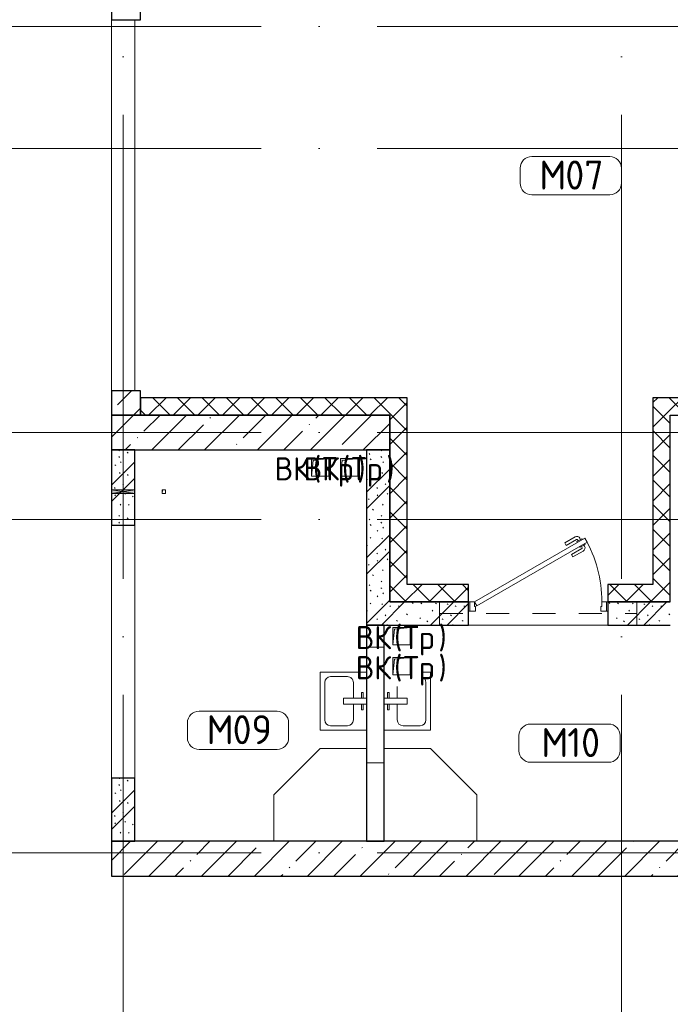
# Model space of a CAD drawing. Header units: millimetres. Extents: x -30540 to 173936, y -11730 to 122288.
# Tile 3 of 116: x -14358 to -8745, y 34920 to 43410. Entities that reach past the tile are written whole.
import ezdxf

# ---------------------------------------------------------------- set-up
doc = ezdxf.new("R2010")
doc.units = ezdxf.units.MM
doc.linetypes.add('3_ Штрих_ 1 х 1 мм', pattern=[400, 200, -200])
doc.linetypes.add('ADSK_Линия сетки', pattern=[5000, 4000, -500, 0, -500])
for name, color, linetype, lineweight in [('A-____-NOTE-TEXT', 7, 'Continuous', 18), ('A-AREA-____-IDEN', 7, 'Continuous', 9), ('A-DOOR-____-MCUT', 7, 'Continuous', 9), ('A-DOOR-____-OTLN', 7, 'Continuous', 18), ('A-DOOR-FRAM-MCUT', 7, 'Continuous', 9), ('A-FLOR-____-OTLN', 7, 'Continuous', 18), ('A-GLAZ-____-MCUT', 7, 'Continuous', 9), ('A-GLAZ-____-OTLN', 7, 'Continuous', 18), ('A-WALL-____-MCUT', 7, 'Continuous', 40), ('A-WALL-____-PATT', 7, 'Continuous', 40), ('I-WALL-____-MCUT', 7, 'Continuous', 40), ('M-EQPM-____-OTLN', 7, 'Continuous', 18), ('P-SANR-FIXT-OTLN', 7, 'Continuous', 18), ('S-BEAM-____-OTLN', 7, 'Continuous', 18), ('S-COLS-____-MCUT', 7, 'Continuous', 40), ('S-COLS-____-OTLN', 7, 'Continuous', 18), ('S-GRID-____-OTLN', 7, 'Continuous', 9)]:
    doc.layers.add(name, color=color, linetype=linetype, lineweight=lineweight)
doc.styles.add('GOST Common', font='GOST_Common.ttf', dxfattribs={"height": 200})
doc.styles.add('GOST Common_4', font='GOST_Common.ttf', dxfattribs={"height": 250})
pattern_1 = [(135, (300.56, 377.28), (-565.6854, 6e-14), [10, -790]), (135, (349.8, 474.73), (-565.6854, 6e-14), [10, -790]), (135, (423.93, 473.06), (-565.6854, 6e-14), [10, -790]), (135, (229.92, 447.9), (-565.6854, 6e-14), [10, -790]), (135, (155.08, 447.9), (-565.6854, 6e-14), [10, -790]), (135, (114.9, 369.03), (-565.6854, 6e-14), [10, -790]), (135, (132.43, 285.8), (-565.6854, 6e-14), [10, -790]), (135, (214.66, 322), (-565.6854, 6e-14), [10, -790]), (135, (198.16, 261.88), (-565.6854, 6e-14), [10, -790]), (135, (45.2, 272.9), (-565.6854, 6e-14), [10, -790]), (135, (42.32, 336.16), (-565.6854, 6e-14), [10, -790]), (135, (92.26, 192.24), (-565.6854, 6e-14), [10, -790]), (135, (7.07, 149.2), (-565.6854, 6e-14), [10, -790]), (135, (80.6, 95.1), (-565.6854, 6e-14), [10, -790]), (135, (79.53, 36.94), (-565.6854, 6e-14), [10, -790]), (135, (153.87, 74.56), (-565.6854, 6e-14), [10, -790]), (135, (228.35, 124.8), (-565.6854, 6e-14), [10, -790]), (135, (279.75, 180.4), (-565.6854, 6e-14), [10, -790]), (135, (282.9, 31.63), (-565.6854, 6e-14), [10, -790]), (135, (377.38, 53.45), (-565.6854, 6e-14), [10, -790]), (135, (352.28, 102.7), (-565.6854, 6e-14), [10, -790]), (135, (354.05, 0), (-565.6854, 6e-14), [10, -790]), (135, (553.23, 16.45), (-565.6854, 6e-14), [10, -790]), (135, (542.38, 63.45), (-565.6854, 6e-14), [10, -790]), (135, (536.58, 239.3), (-565.6854, 6e-14), [10, -790]), (135, (475.85, 203.9), (-565.6854, 6e-14), [10, -790]), (135, (475.85, 316.54), (-565.6854, 6e-14), [10, -790]), (135, (520.8, 408.7), (-565.6854, 6e-14), [10, -790]), (135, (551.1, 470.8), (-565.6854, 6e-14), [10, -790]), (135, (235.25, 537.93), (-565.6854, 6e-14), [10, -790]), (135, (407.25, 547.65), (-565.6854, 6e-14), [10, -790]), (135, (94.5, 558.6), (-565.6854, 6e-14), [10, -790]), (135, (46.4, 532.3), (-565.6854, 6e-14), [10, -790]), (135, (85.56, 465.04), (-565.6854, 6e-14), [10, -790]), (135, (355.53, 181.14), (-565.6854, 6e-14), [10, -790]), (135, (362.23, 243.6), (-565.6854, 6e-14), [10, -790]), (135, (413.45, 344.1), (-565.6854, 6e-14), [10, -790]), (135, (286.3, 273.25), (-565.6854, 6e-14), [10, -790]), (135, (423.02, 263.72), (-565.6854, 6e-14), [10, -790]), (135, (162.94, 190.2), (-565.6854, 6e-14), [10, -790]), (135, (470.25, 120.93), (-565.6854, 6e-14), [10, -790]), (135, (484.48, 9.78), (-565.6854, 6e-14), [10, -790]), (45, (0, 212.13), (-565.6854, 0), []), (45, (212.13, 0), (-565.6854, 0), []), (45, (353.55, 0), (-565.6854, 0), []), (45, (0, 353.55), (-565.6854, 0), [])]
pattern_2 = [(45, (0, 0), (-106.066, 106.066), []), (135, (0, 0), (-106.066, -106.066), [])]
pattern_3 = [(45, (0, 0), (-228.0985, 228.0985), []), (45, (228.1, 0), (-228.0985, 228.0985), [403.225, -80.645, 6.706, -73.939])]

# ---------------------------------------------------------------- blocks, each defined once
blk = doc.blocks.new('АР_Дверь однопольная - 1200х2100h_1000__Глухая_1 эт_загрузка-4871844-01 ЭМ')
at = {"layer": 'A-DOOR-____-MCUT', "color": 254, "lineweight": 15, "true_color": 0xcccccc}
for p, q in [((402.6, 650), (-550, 100)), ((-530, 65.4), (422.6, 615.4)), ((422.6, 615.4), (402.6, 650)), ((-550, 100), (-530, 65.4))]:
    blk.add_line(p, q, dxfattribs=at)
at = {"layer": 'A-DOOR-____-OTLN', "color": 254, "lineweight": 5, "true_color": 0xcccccc}
for p, q in [((230.4, 608.3), (319.2, 659.6)), ((242.9, 586.7), (230.4, 608.3)), ((242.9, 586.7), (331.7, 637.9)), ((377, 644.4), (333.7, 619.4)), ((333.7, 619.4), (337.7, 612.5)), ((344.5, 625.7), (338.5, 636.1)), ((366.2, 638.2), (360.1, 648.6)), ((405, 595.9), (361.7, 570.9)), ((381, 637.5), (377, 644.4)), ((401, 602.9), (405, 595.9)), ((287.9, 508.7), (376.7, 560)), ((300.4, 487.1), (389.2, 538.3)), ((361.7, 570.9), (357.7, 577.9)), ((372.5, 577.2), (378.5, 566.8)), ((394.2, 589.7), (400.2, 579.3)), ((287.9, 508.7), (300.4, 487.1))]:
    blk.add_line(p, q, dxfattribs=at)
for centre, radius, start, end in [((334.2, 633.6), 30, 30, 120), ((334.2, 633.6), 4.99, 30, 120), ((374.2, 564.3), 4.99, 300, 30), ((374.2, 564.3), 30, 300, 30)]:
    blk.add_arc(centre, radius, start, end, dxfattribs=at)
at = {"layer": 'A-DOOR-____-OTLN', "color": 254, "lineweight": 13, "true_color": 0xcccccc}
blk.add_arc((-550, 100), 1100, 360, 30, dxfattribs=at)
at = {"layer": 'A-DOOR-FRAM-MCUT', "color": 254, "lineweight": 15, "true_color": 0xcccccc}
for p, q in [((-590, 100), (-600, 100)), ((-550, 100), (-590, 100)), ((-590, 100), (-590, 20)), ((-550, 60), (-550, 100)), ((590, 100), (550, 100)), ((550, 100), (550, 60)), ((590, 20), (590, 100)), ((590, 100), (600, 100)), ((-590, 20), (-600, 20)), ((-590, 20), (-540, 20)), ((-540, 60), (-550, 60)), ((-540, 20), (-540, 60)), ((550, 60), (540, 60)), ((540, 60), (540, 20)), ((540, 20), (590, 20)), ((590, 20), (600, 20))]:
    blk.add_line(p, q, dxfattribs=at)
blk = doc.blocks.new('АР_Перемычка - 200_Уx2_50x5__250-250-5284392-01 ЭМ')
at = {"layer": 'S-BEAM-____-OTLN', "color": 254, "linetype": '3_ Штрих_ 1 х 1 мм', "lineweight": 15, "true_color": 0xdcdcdc}
for p, q in [((-850, 100), (-850, -100)), ((850, 100), (850, -100)), ((-850, 0), (850, 0))]:
    blk.add_line(p, q, dxfattribs=at)
blk = doc.blocks.new('АР_Отверстие прямоугольное - ВК_ПоливКР-5235156-01 ЭМ')
at = {"layer": 'A-GLAZ-____-OTLN', "lineweight": 13, "true_color": 0xf9f9f9}
blk.add_hatch(color=7, dxfattribs=at).paths.add_polyline_path([(140, 100), (110, 100), (110, -100), (140, -100)])
at = {"layer": 'A-GLAZ-____-MCUT', "color": 254, "lineweight": 15, "true_color": 0xcccccc}
for p, q in [((110, 100), (110, -100)), ((140, 100), (140, -100))]:
    blk.add_line(p, q, dxfattribs=at)
at = {"layer": 'A-GLAZ-____-OTLN', "color": 254, "lineweight": 5, "true_color": 0xcccccc}
for p, q in [((140, 100), (110, -100)), ((110, 100), (140, -100))]:
    blk.add_line(p, q, dxfattribs=at)
at = {"layer": 'A-GLAZ-____-OTLN', "color": 254, "lineweight": 13, "true_color": 0xcccccc}
for p, q in [((140, 100), (110, 100)), ((110, 100), (110, -100)), ((140, -100), (140, 100)), ((110, -100), (140, -100))]:
    blk.add_line(p, q, dxfattribs=at)
blk = doc.blocks.new('АР_Канал вертикальный прямоугольный - ВК_Тр_-5078187-01 ЭМ')
at = {"layer": 'M-EQPM-____-OTLN', "lineweight": 13, "true_color": 0xe2e2e2}
blk.add_hatch(color=254, dxfattribs=at).paths.add_polyline_path([(-75, -75), (-60, 60), (75, 75), (-75, 75)])
at = {"layer": 'M-EQPM-____-OTLN', "color": 253, "lineweight": 13, "true_color": 0xaaaaaa}
for p, q in [((75, 75), (-75, 75)), ((-75, 75), (-75, -75)), ((75, 75), (-75, 75)), ((-75, 75), (-75, -75)), ((-75, -75), (-75, 75)), ((-75, 75), (75, 75)), ((-75, -75), (-60, 60)), ((-75, -75), (-60, 60)), ((-60, 60), (75, 75)), ((-60, 60), (75, 75)), ((75, -75), (75, 75)), ((75, 75), (75, -75)), ((-75, -75), (75, -75)), ((75, -75), (-75, -75))]:
    blk.add_line(p, q, dxfattribs=at)
blk = doc.blocks.new('A-PLU-Sink-2D - 400 x 500mm-V125-01 ЭМ')
at = {"layer": 'P-SANR-FIXT-OTLN', "color": 253, "lineweight": 13, "true_color": 0xaaaaaa}
for p, q in [((177.2, 202.3), (-234.3, 202.3)), ((-234.3, 202.3), (-234.3, -197.7)), ((-234.3, -197.7), (-234.3, 202.3)), ((-234.3, 202.3), (177.2, 202.3)), ((-59.3, 172.3), (-59.3, 157.3)), ((-9.3, 172.3), (-59.3, 172.3)), ((-9.3, 2.3), (-9.3, 202.3)), ((40.7, 202.3), (40.7, 2.3)), ((40.7, 172.3), (90.7, 172.3)), ((90.7, 172.3), (90.7, 157.3)), ((-9.3, 88), (-145.4, 88)), ((-59.3, 157.3), (-9.3, 157.3)), ((90.7, 157.3), (40.7, 157.3)), ((142.3, 88), (40.7, 88)), ((-196.2, 37.2), (-196.2, -108.8)), ((40.7, 2.3), (-9.3, 2.3)), ((-145.4, -159.6), (176.8, -159.6)), ((265.7, -197.7), (265.7, -122.7)), ((265.7, -122.7), (265.7, -197.7)), ((-234.3, -197.7), (265.7, -197.7)), ((265.7, -197.7), (-234.3, -197.7))]:
    blk.add_line(p, q, dxfattribs=at)
for centre, start, end in [((-145.4, 37.2), 90, 180), ((-145.4, -108.8), 180, 270), ((176.8, -108.8), 270, 347.28929)]:
    blk.add_arc(centre, 50.8, start, end, dxfattribs=at)
blk = doc.blocks.new('A-PLU-Shower_Corner_2D - 800x800-2357854-01 ЭМ')
at = {"layer": 'P-SANR-FIXT-OTLN', "color": 253, "lineweight": 13, "true_color": 0xaaaaaa}
for p, q in [((-400, 800), (-800, 400)), ((-400, 800), (-800, 400)), ((0, 800), (-400, 800)), ((-400, 800), (0, 800)), ((0, 0), (0, 800)), ((0, 800), (0, 0)), ((-800, 400), (-800, 0)), ((-800, 0), (-800, 400)), ((0, 0), (-800, 0)), ((-800, 0), (0, 0))]:
    blk.add_line(p, q, dxfattribs=at)
blk = doc.blocks.new('A-PLU-Shower_Corner_2D - 800x800-2359852-01 ЭМ')
at = {"layer": 'P-SANR-FIXT-OTLN', "color": 253, "lineweight": 13, "true_color": 0xaaaaaa}
for p, q in [((-800, 0), (0, 0)), ((-800, -400), (-800, 0)), ((0, 0), (-800, 0)), ((-800, 0), (-800, -400)), ((0, 0), (0, -800)), ((0, -800), (0, 0)), ((-400, -800), (-800, -400)), ((-400, -800), (-800, -400)), ((0, -800), (-400, -800)), ((-400, -800), (0, -800))]:
    blk.add_line(p, q, dxfattribs=at)
blk = doc.blocks.new('A-PLU-Sink-2D - 400 x 500mm-909903-01 ЭМ')
at = {"layer": 'P-SANR-FIXT-OTLN', "color": 253, "lineweight": 13, "true_color": 0xaaaaaa}
for p, q in [((-234.3, 197.7), (265.7, 197.7)), ((-234.3, -202.3), (-234.3, 197.7)), ((265.7, 197.7), (-234.3, 197.7)), ((-234.3, 197.7), (-234.3, -202.3)), ((265.7, 197.7), (265.7, -202.3)), ((265.7, -202.3), (265.7, 197.7)), ((-196.2, -37.2), (-196.2, 108.8)), ((-145.4, 159.6), (176.8, 159.6)), ((227.6, 108.8), (227.6, -37.2)), ((-9.3, -2.3), (-9.3, -202.3)), ((40.7, -2.3), (-9.3, -2.3)), ((40.7, -202.3), (40.7, -2.3)), ((-9.3, -88), (-145.4, -88)), ((-59.3, -172.3), (-59.3, -157.3)), ((-59.3, -157.3), (-9.3, -157.3)), ((176.8, -88), (40.7, -88)), ((90.7, -157.3), (40.7, -157.3)), ((90.7, -172.3), (90.7, -157.3)), ((265.7, -202.3), (-234.3, -202.3)), ((-234.3, -202.3), (265.7, -202.3)), ((-9.3, -172.3), (-59.3, -172.3)), ((40.7, -172.3), (90.7, -172.3))]:
    blk.add_line(p, q, dxfattribs=at)
for centre, start, end in [((-145.4, 108.8), 90, 180), ((176.8, 108.8), 360, 90), ((-145.4, -37.2), 180, 270), ((176.8, -37.2), 270, 0)]:
    blk.add_arc(centre, 50.8, start, end, dxfattribs=at)
blk = doc.blocks.new('АР_Канал вертикальный прямоугольный - ВК_ПоливКР-5235158-01 ЭМ')
at = {"layer": 'M-EQPM-____-OTLN', "lineweight": 13, "true_color": 0xe2e2e2}
blk.add_hatch(color=254, dxfattribs=at).paths.add_polyline_path([(-15, -15), (-12, 12), (15, 15), (-15, 15)])
at = {"layer": 'M-EQPM-____-OTLN', "color": 253, "lineweight": 13, "true_color": 0xaaaaaa}
for p, q in [((15, 15), (-15, 15)), ((-15, 15), (-15, -15)), ((15, 15), (-15, 15)), ((-15, 15), (-15, -15)), ((-15, -15), (-15, 15)), ((-15, 15), (15, 15)), ((-15, -15), (-12, 12)), ((-15, -15), (-12, 12)), ((-12, 12), (15, 15)), ((-12, 12), (15, 15)), ((15, -15), (15, 15)), ((15, 15), (15, -15)), ((-15, -15), (15, -15)), ((15, -15), (-15, -15))]:
    blk.add_line(p, q, dxfattribs=at)
blk = doc.blocks.new('Наметкина 10_РД_АР_К1_отсоединено_rvt-1-01 ЭМ')
at = {"layer": 'A-WALL-____-PATT', "lineweight": 5, "true_color": 0xcccccc}
h = blk.add_hatch(dxfattribs=at)
h.set_pattern_fill('FP_5', color=254, style=0, pattern_type=2)
h.set_pattern_definition(pattern_3)
h.paths.add_polyline_path([(-13314.7, 40000), (-13314.7, 40210), (-13564.7, 40210), (-13564.7, 40000)])
h = blk.add_hatch(dxfattribs=at)
h.set_pattern_fill('FP_4', color=254, style=0, pattern_type=2)
h.set_pattern_definition(pattern_2)
h.paths.add_polyline_path([(-11164.7, 40000), (-11164.7, 40150), (-13314.7, 40150), (-13314.7, 40000), (-12178, 40000)])
h = blk.add_hatch(dxfattribs=at)
h.set_pattern_fill('FP_4', color=254, style=0, pattern_type=2)
h.set_pattern_definition(pattern_2)
h.paths.add_polyline_path([(-11164.7, 38540), (-11014.7, 38540), (-11014.7, 40150), (-11164.7, 40150), (-11164.7, 38970)])
h = blk.add_hatch(dxfattribs=at)
h.set_pattern_fill('FP_4', color=254, style=0, pattern_type=2)
h.set_pattern_definition(pattern_2)
h.paths.add_polyline_path([(-8894.7, 38390), (-8744.7, 38390), (-8744.7, 40150), (-8894.7, 40150), (-8894.7, 38540)])
h = blk.add_hatch(dxfattribs=at)
h.set_pattern_fill('FP_4', color=254, style=0, pattern_type=2)
h.set_pattern_definition(pattern_2)
h.paths.add_polyline_path([(-7534.7, 40000), (-7534.7, 40150), (-8744.7, 40150), (-8744.7, 40000), (-8097.6, 40000)])
h = blk.add_hatch(dxfattribs=at)
h.set_pattern_fill('FP_1', color=254, style=0, pattern_type=2)
h.set_pattern_definition(pattern_1)
h.paths.add_polyline_path([(-13564.7, 39050), (-13364.7, 39050), (-13364.7, 39700), (-13564.7, 39700), (-13564.7, 39325)])
h = blk.add_hatch(dxfattribs=at)
h.set_pattern_fill('FP_1', color=254, style=0, pattern_type=2)
h.set_pattern_definition(pattern_1)
h.paths.add_polyline_path([(-11164.7, 38390), (-11164.7, 39700), (-11364.7, 39700), (-11364.7, 38390)])
h = blk.add_hatch(dxfattribs=at)
h.set_pattern_fill('FP_4', color=254, style=0, pattern_type=2)
h.set_pattern_definition(pattern_2)
h.paths.add_polyline_path([(-8894.7, 38390), (-8894.7, 38540), (-9284.7, 38540), (-9284.7, 38390)])
h.paths.add_polyline_path([(-10484.7, 38390), (-10484.7, 38540), (-11164.7, 38540), (-11164.7, 38390)])
h = blk.add_hatch(dxfattribs=at)
h.set_pattern_fill('FP_1', color=254, style=0, pattern_type=2)
h.set_pattern_definition(pattern_1)
h.paths.add_polyline_path([(-9284.7, 38190), (-8744.7, 38190), (-8744.7, 38390), (-9284.7, 38390)])
h.paths.add_polyline_path([(-11364.7, 38190), (-10484.7, 38190), (-10484.7, 38390), (-11364.7, 38390)])
h = blk.add_hatch(dxfattribs=at)
h.set_pattern_fill('FP_2', color=254, style=0, pattern_type=2)
h.set_pattern_definition([(0, (0, 0), (0, 1000), []), (90, (0, 0), (-1000, 6e-14), [])])
h.paths.add_polyline_path([(-11214.7, 36325), (-11214.7, 38190), (-11364.7, 38190), (-11364.7, 36325)])
h = blk.add_hatch(dxfattribs=at)
h.set_pattern_fill('FP_1', color=254, style=0, pattern_type=2)
h.set_pattern_definition(pattern_1)
h.paths.add_polyline_path([(-13364.7, 36325), (-13364.7, 36870), (-13564.7, 36870), (-13564.7, 36325)])
h = blk.add_hatch(dxfattribs=at)
h.set_pattern_fill('FP_5', color=254, style=0, pattern_type=2)
h.set_pattern_definition(pattern_3)
h.paths.add_polyline_path([(-5164.7, 36025), (-5164.7, 36325), (-13564.7, 36325), (-13564.7, 36025), (-7514.7, 36025)])
at = {"layer": 'S-COLS-____-OTLN', "lineweight": 5, "true_color": 0xcccccc}
h = blk.add_hatch(dxfattribs=at)
h.set_pattern_fill('FP_5', color=254, style=0, pattern_type=2)
h.set_pattern_definition(pattern_3)
h.paths.add_polyline_path([(-11164.7, 39700), (-11164.7, 40000), (-13564.7, 40000), (-13564.7, 39700), (-12178, 39700)])
at = {"layer": 'A-FLOR-____-OTLN', "color": 254, "lineweight": 13, "true_color": 0xcccccc}
for p, q in [((-13564.7, 43410), (-13564.7, 40210)), ((-13364.7, 40210), (-13364.7, 43410)), ((-13364.7, 43410), (-13364.7, 40210)), ((-13564.7, 39050), (-13564.7, 36870)), ((-13364.7, 39050), (-13364.7, 36870)), ((-13364.7, 36870), (-13364.7, 39050)), ((-9284.7, 38190), (-10484.7, 38190)), ((-10484.7, 38190), (-9284.7, 38190))]:
    blk.add_line(p, q, dxfattribs=at)
at = {"layer": 'A-WALL-____-MCUT', "color": 254, "lineweight": 30, "true_color": 0xcccccc}
for p, q in [((-11164.7, 40150), (-13314.7, 40150)), ((-13314.7, 40150), (-13314.7, 40000)), ((-11014.7, 40150), (-11164.7, 40150)), ((-11014.7, 38540), (-11014.7, 40150)), ((-8894.7, 40150), (-8894.7, 38540)), ((-8744.7, 40150), (-8894.7, 40150)), ((-7534.7, 40150), (-8744.7, 40150)), ((-13314.7, 40000), (-11164.7, 40000)), ((-11164.7, 40000), (-11164.7, 38540)), ((-8744.7, 38390), (-8744.7, 40000)), ((-8744.7, 40000), (-7534.7, 40000)), ((-13364.7, 39700), (-13564.7, 39700)), ((-13564.7, 39700), (-13564.7, 39355)), ((-13364.7, 39355), (-13364.7, 39700)), ((-13564.7, 39355), (-13564.7, 39325)), ((-13564.7, 39325), (-13564.7, 39050)), ((-13364.7, 39325), (-13364.7, 39355)), ((-13364.7, 39050), (-13364.7, 39325)), ((-13564.7, 39050), (-13364.7, 39050)), ((-11164.7, 38540), (-11164.7, 38390)), ((-10484.7, 38540), (-11014.7, 38540)), ((-10484.7, 38390), (-10484.7, 38540)), ((-8894.7, 38540), (-9284.7, 38540)), ((-9284.7, 38540), (-9284.7, 38390)), ((-10484.7, 38390), (-11164.7, 38390)), ((-11164.7, 38390), (-10484.7, 38390)), ((-8894.7, 38390), (-9284.7, 38390)), ((-9284.7, 38390), (-8894.7, 38390)), ((-8894.7, 38390), (-8744.7, 38390)), ((-11364.7, 38190), (-11364.7, 36325)), ((-11214.7, 38190), (-11364.7, 38190)), ((-11214.7, 36325), (-11214.7, 38190)), ((-13364.7, 36870), (-13564.7, 36870)), ((-13564.7, 36870), (-13564.7, 36325)), ((-13364.7, 36325), (-13364.7, 36870)), ((-13564.7, 36325), (-13364.7, 36325)), ((-11364.7, 36325), (-11214.7, 36325))]:
    blk.add_line(p, q, dxfattribs=at)
at = {"layer": 'I-WALL-____-MCUT', "color": 254, "lineweight": 30, "true_color": 0xcccccc}
for p, q in [((-13564.7, 44300), (-13564.7, 43410)), ((-13314.7, 43410), (-13314.7, 44300)), ((-13564.7, 43410), (-13314.7, 43410)), ((-13564.7, 40210), (-13564.7, 40000)), ((-13314.7, 40210), (-13564.7, 40210)), ((-13314.7, 40000), (-13314.7, 40210)), ((-13564.7, 40000), (-13314.7, 40000)), ((-11164.7, 39700), (-11364.7, 39700)), ((-11364.7, 39700), (-11364.7, 38390)), ((-11164.7, 38390), (-11164.7, 39700)), ((-11364.7, 38390), (-11364.7, 38190)), ((-10484.7, 38190), (-10484.7, 38390)), ((-9284.7, 38390), (-9284.7, 38190)), ((-8744.7, 38390), (-8894.7, 38390)), ((-11364.7, 38190), (-10484.7, 38190)), ((-9284.7, 38190), (-8744.7, 38190)), ((-7814.7, 36325), (-13564.7, 36325)), ((-13564.7, 36325), (-13564.7, 36025)), ((-13564.7, 36025), (-7814.7, 36025))]:
    blk.add_line(p, q, dxfattribs=at)
at = {"layer": 'S-COLS-____-MCUT', "color": 254, "lineweight": 30, "true_color": 0xcccccc}
for p, q in [((-11164.7, 40000), (-13564.7, 40000)), ((-13564.7, 40000), (-13564.7, 39700)), ((-11164.7, 39700), (-11164.7, 40000)), ((-13564.7, 39700), (-11164.7, 39700))]:
    blk.add_line(p, q, dxfattribs=at)
at = {"layer": 'A-DOOR-____-OTLN', "color": 254, "lineweight": 13, "true_color": 0xcccccc}
blk.add_blockref('АР_Дверь однопольная - 1200х2100h_1000__Глухая_1 эт_загрузка-4871844-01 ЭМ', (-9884.7, 38290), dxfattribs=at)
at = {"layer": 'A-GLAZ-____-OTLN', "color": 254, "lineweight": 13, "true_color": 0xcccccc, "rotation": 269.9999999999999}
blk.add_blockref('АР_Отверстие прямоугольное - ВК_ПоливКР-5235156-01 ЭМ', (-13464.7, 39465), dxfattribs=at)
at = {"layer": 'M-EQPM-____-OTLN', "color": 253, "lineweight": 5, "true_color": 0xaaaaaa}
for name, p in [('АР_Канал вертикальный прямоугольный - ВК_Тр_-5078187-01 ЭМ', (-11764.7, 39550)), ('АР_Канал вертикальный прямоугольный - ВК_Тр_-5078187-01 ЭМ', (-11514.7, 39550)), ('АР_Канал вертикальный прямоугольный - ВК_ПоливКР-5235158-01 ЭМ', (-13114.7, 39340)), ('АР_Канал вертикальный прямоугольный - ВК_Тр_-5078187-01 ЭМ', (-11064.7, 38095)), ('АР_Канал вертикальный прямоугольный - ВК_Тр_-5078187-01 ЭМ', (-11064.7, 37835))]:
    blk.add_blockref(name, p, dxfattribs=at)
at = {"layer": 'P-SANR-FIXT-OTLN', "color": 253, "lineweight": 5, "true_color": 0xaaaaaa}
for name, p, rotation in [('A-PLU-Sink-2D - 400 x 500mm-909903-01 ЭМ', (-11567.1, 37517.7), 90.00000000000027), ('A-PLU-Sink-2D - 400 x 500mm-V125-01 ЭМ', (-11012.4, 37517.7), 89.99999999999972), ('A-PLU-Shower_Corner_2D - 800x800-2359852-01 ЭМ', (-11364.7, 36325), 270.0000000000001), ('A-PLU-Shower_Corner_2D - 800x800-2357854-01 ЭМ', (-11214.7, 36325), 269.9999999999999)]:
    blk.add_blockref(name, p, dxfattribs=dict(at, rotation=rotation))
at = {"layer": 'S-BEAM-____-OTLN', "color": 254, "lineweight": 13, "true_color": 0xcccccc}
blk.add_blockref('АР_Перемычка - 200_Уx2_50x5__250-250-5284392-01 ЭМ', (-9884.7, 38290), dxfattribs=at)
at = {"layer": 'A-____-NOTE-TEXT', "color": 253, "lineweight": 5, "true_color": 0xaaaaaa, "char_height": 200, "attachment_point": 1, "style": 'GOST Common'}
for s, insert, width in [('\\fGOST Common|b0|i0|c204|p34|;(', (-11828.2, 39637.2), 96.203), ('\\fGOST Common|b0|i0|c204|p34|;(', (-11578.2, 39637.2), 96.203), ('\\fGOST Common|b0|i0|c204|p34|;)', (-11444.5, 39637.2), 96.203), ('\\fGOST Common|b0|i0|c204|p34|;)', (-11194.5, 39637.2), 96.203), ('ВК', (-12158.9, 39637.2), 400.844), ('ВК', (-11908.9, 39637.2), 400.844), ('Тр', (-11748.8, 39637.2), 368.776), ('Тр', (-11498.8, 39637.2), 368.776), ('ВК', (-11458.9, 38182.2), 400.844), ('\\fGOST Common|b0|i0|c204|p34|;(', (-11128.2, 38182.2), 96.203), ('Тр', (-11048.8, 38182.2), 368.776), ('\\fGOST Common|b0|i0|c204|p34|;)', (-10744.5, 38182.2), 96.203), ('ВК', (-11458.9, 37922.2), 400.844), ('\\fGOST Common|b0|i0|c204|p34|;(', (-11128.2, 37922.2), 96.203), ('Тр', (-11048.8, 37922.2), 368.776), ('\\fGOST Common|b0|i0|c204|p34|;)', (-10744.5, 37922.2), 96.203)]:
    blk.add_mtext(s, dxfattribs=dict(at, insert=insert, width=width))
blk = doc.blocks.new('Марка помещения 2 - Марка помещения 2-1605974-01 ЭМ')
at = {"layer": 'A-AREA-____-IDEN', "color": 253, "true_color": 0xaaaaaa}
for p, q in [((-1.797, 0.841), (1.569, 0.841)), ((-2.297, -0.309), (-2.297, 0.341)), ((2.069, 0.341), (2.069, -0.309)), ((1.569, -0.809), (-1.797, -0.809))]:
    blk.add_line(p, q, dxfattribs=at)
for centre, start, end in [((-1.797, 0.341), 90, 180), ((1.569, 0.341), 0, 90), ((-1.797, -0.309), 180, 270), ((1.569, -0.309), 270, 360)]:
    blk.add_arc(centre, 0.5, start, end, dxfattribs=at)

msp = doc.modelspace()

# ---------------------------------------------------------------- linework, layer by layer
at = {"layer": 'S-GRID-____-OTLN', "color": 253, "linetype": 'ADSK_Линия сетки', "true_color": 0xaaaaaa}
for p, q in [((-13464.7, 23589.3), (-13464.7, 98105.9)), ((-9164.7, 23589.3), (-9164.7, 45894.3)), ((17726.8, 43350), (-26364.3, 43350)), ((17726.8, 42300), (-28904.3, 42300)), ((17726.8, 39850), (-26364.3, 39850)), ((17726.8, 39100), (-26364.3, 39100)), ((17726.8, 36225), (-28904.3, 36225))]:
    msp.add_line(p, q, dxfattribs=at)

# ---------------------------------------------------------------- block references
at = {"lineweight": 5}
msp.add_blockref('Наметкина 10_РД_АР_К1_отсоединено_rvt-1-01 ЭМ', (0, 0), dxfattribs=at)
at = {"layer": 'A-AREA-____-IDEN', "color": 253, "true_color": 0xaaaaaa, "xscale": 199.9999999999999, "yscale": 199.9999999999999, "zscale": 199.9999999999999}
for p in [(-9581, 42061.4), (-12451.3, 37278.9), (-9591, 37168.2)]:
    msp.add_blockref('Марка помещения 2 - Марка помещения 2-1605974-01 ЭМ', p, dxfattribs=at)

# ---------------------------------------------------------------- texts
at = {"layer": 'A-AREA-____-IDEN', "color": 253, "true_color": 0xaaaaaa, "char_height": 250, "attachment_point": 1, "style": 'GOST Common_4'}
for s, insert, width in [('07', (-9650.6, 42195.2), 448.945), ('\\fGOST Common|b0|i0|c204|p34|;М', (-9875.5, 42195.2), 272.574), ('\\fGOST Common|b0|i0|c204|p34|;М', (-12745.8, 37412.6), 272.574), ('09', (-12520.9, 37412.6), 448.945), ('\\fGOST Common|b0|i0|c204|p34|;М', (-9858.5, 37301.9), 272.574), ('10', (-9633.6, 37301.9), 384.81)]:
    msp.add_mtext(s, dxfattribs=dict(at, insert=insert, width=width))

doc.saveas('drawing.dxf')
